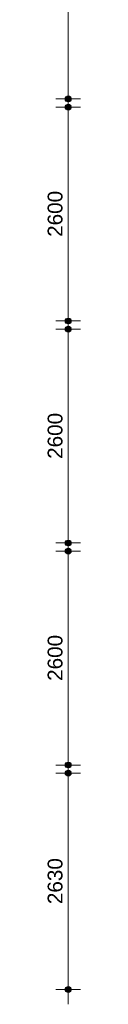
# Model space of a CAD drawing. Header units: millimetres. Extents: x 71235 to 117628, y -12665 to 42937.
# Tile 2 of 49: x 71235 to 71640, y 3506 to 15480. Entities that reach past the tile are written whole.
import ezdxf

# ---------------------------------------------------------------- set-up
doc = ezdxf.new("R2010")
doc.units = ezdxf.units.MM
doc.layers.add('A-ANNO-DIMS', color=211, linetype='Continuous', lineweight=9)
doc.layers.add('A-ANNO-DIMS-100', color=211, linetype='Continuous', lineweight=9)
doc.styles.add('Arial', font='arial.ttf', dxfattribs={"height": 180})
doc.dimstyles.new('1_8mm', dxfattribs={"dimscale": 304.8, "dimtxt": 183.646692, "dimasz": 0.918635, "dimexe": 0.492126, "dimexo": 0.0625, "dimgap": 0.059055, "dimtad": 1, "dimdec": 0, "dimrnd": 5, "dimzin": 0, "dimdsep": 46, "dimtxsty": 'Arial', "dimblk1": 'DOTSMALL', "dimblk2": 'DOTSMALL', "dimsah": 1, "dimcen": 0.09, "dimdle": 0.590551, "dimazin": 0, "dimtfac": 1, "dimtdec": 4, "dimtix": 1, "dimtmove": 0, "dimatfit": 3, "dimfxl": 0.492126, "dimfxlon": 1, "dimtvp": 1, "dimtolj": 1, "dimtzin": 0, "dimlwd": 13, "dimlwe": 13, "dimarcsym": 2})

# ---------------------------------------------------------------- blocks, each defined once
blk = doc.blocks.new('DIMBLOCK19-plot_00')
at = {"layer": 'A-ANNO-DIMS-100', "lineweight": 25}
h = blk.add_hatch(color=256, dxfattribs=at)
edge = h.paths.add_edge_path()
edge.add_arc((71490, 19165), 35, 0, 360)
h = blk.add_hatch(color=256, dxfattribs=at)
edge = h.paths.add_edge_path()
edge.add_arc((71490, 14516), 35, 0, 360)
at = {"layer": 'A-ANNO-DIMS-100', "lineweight": 13}
for p, q in [((71490, 14336), (71490, 19345)), ((71490, 19165), (71340, 19165)), ((71490, 19165), (71640, 19165)), ((71490, 14516), (71340, 14516)), ((71490, 14516), (71640, 14516))]:
    blk.add_line(p, q, dxfattribs=at)
at = {"layer": 'A-ANNO-DIMS-100', "lineweight": 25}
for centre in [(71490, 19165), (71490, 14516)]:
    blk.add_circle(centre, 35, dxfattribs=at)
at = {"layer": 'A-ANNO-DIMS-100', "color": 0, "lineweight": 13, "insert": (71239, 16564), "char_height": 180, "width": 664.52, "attachment_point": 1, "rotation": 90, "line_spacing_factor": 0.941778, "style": 'Arial'}
blk.add_mtext('4650', dxfattribs=at)
blk = doc.blocks.new('_DotSmall')
at = {"color": 0, "linetype": 'ByBlock', "const_width": 0.5}
blk.add_lwpolyline([(-0.0625, 0, 1), (0.0625, 0, 1)], format="xyb", close=True, dxfattribs=at)
blk = doc.blocks.new('DIMBLOCK20-plot_00')
at = {"layer": 'A-ANNO-DIMS-100', "lineweight": 25}
h = blk.add_hatch(color=256, dxfattribs=at)
edge = h.paths.add_edge_path()
edge.add_arc((71490, 14416), 35, 0, 360)
h = blk.add_hatch(color=256, dxfattribs=at)
edge = h.paths.add_edge_path()
edge.add_arc((71490, 11816), 35, 0, 360)
at = {"layer": 'A-ANNO-DIMS-100', "lineweight": 13}
for p, q in [((71490, 11636), (71490, 14596)), ((71490, 14416), (71340, 14416)), ((71490, 14416), (71640, 14416)), ((71490, 11816), (71340, 11816)), ((71490, 11816), (71640, 11816))]:
    blk.add_line(p, q, dxfattribs=at)
at = {"layer": 'A-ANNO-DIMS-100', "lineweight": 25}
for centre in [(71490, 14416), (71490, 11816)]:
    blk.add_circle(centre, 35, dxfattribs=at)
at = {"layer": 'A-ANNO-DIMS-100', "color": 0, "lineweight": 13, "insert": (71239, 12839), "char_height": 180, "width": 664.52, "attachment_point": 1, "rotation": 90, "line_spacing_factor": 0.941778, "style": 'Arial'}
blk.add_mtext('2600', dxfattribs=at)
blk = doc.blocks.new('DIMBLOCK21-plot_00')
at = {"layer": 'A-ANNO-DIMS-100', "lineweight": 25}
h = blk.add_hatch(color=256, dxfattribs=at)
edge = h.paths.add_edge_path()
edge.add_arc((71490, 11716), 35, 0, 360)
h = blk.add_hatch(color=256, dxfattribs=at)
edge = h.paths.add_edge_path()
edge.add_arc((71490, 9116), 35, 0, 360)
at = {"layer": 'A-ANNO-DIMS-100', "lineweight": 13}
for p, q in [((71490, 8936), (71490, 11896)), ((71490, 11716), (71340, 11716)), ((71490, 11716), (71640, 11716)), ((71490, 9116), (71340, 9116)), ((71490, 9116), (71640, 9116))]:
    blk.add_line(p, q, dxfattribs=at)
at = {"layer": 'A-ANNO-DIMS-100', "lineweight": 25}
for centre in [(71490, 11716), (71490, 9116)]:
    blk.add_circle(centre, 35, dxfattribs=at)
at = {"layer": 'A-ANNO-DIMS-100', "color": 0, "lineweight": 13, "insert": (71239, 10139), "char_height": 180, "width": 664.52, "attachment_point": 1, "rotation": 90, "line_spacing_factor": 0.941778, "style": 'Arial'}
blk.add_mtext('2600', dxfattribs=at)
blk = doc.blocks.new('DIMBLOCK22-plot_00')
at = {"layer": 'A-ANNO-DIMS-100', "lineweight": 25}
h = blk.add_hatch(color=256, dxfattribs=at)
edge = h.paths.add_edge_path()
edge.add_arc((71490, 9016), 35, 0, 360)
h = blk.add_hatch(color=256, dxfattribs=at)
edge = h.paths.add_edge_path()
edge.add_arc((71490, 6416), 35, 0, 360)
at = {"layer": 'A-ANNO-DIMS-100', "lineweight": 13}
for p, q in [((71490, 6236), (71490, 9196)), ((71490, 9016), (71340, 9016)), ((71490, 9016), (71640, 9016)), ((71490, 6416), (71340, 6416)), ((71490, 6416), (71640, 6416))]:
    blk.add_line(p, q, dxfattribs=at)
at = {"layer": 'A-ANNO-DIMS-100', "lineweight": 25}
for centre in [(71490, 9016), (71490, 6416)]:
    blk.add_circle(centre, 35, dxfattribs=at)
at = {"layer": 'A-ANNO-DIMS-100', "color": 0, "lineweight": 13, "insert": (71239, 7439), "char_height": 180, "width": 664.52, "attachment_point": 1, "rotation": 90, "line_spacing_factor": 0.941778, "style": 'Arial'}
blk.add_mtext('2600', dxfattribs=at)
blk = doc.blocks.new('DIMBLOCK23-plot_00')
at = {"layer": 'A-ANNO-DIMS-100', "lineweight": 25}
h = blk.add_hatch(color=256, dxfattribs=at)
edge = h.paths.add_edge_path()
edge.add_arc((71490, 6316), 35, 0, 360)
h = blk.add_hatch(color=256, dxfattribs=at)
edge = h.paths.add_edge_path()
edge.add_arc((71490, 3686), 35, 0, 360)
at = {"layer": 'A-ANNO-DIMS-100', "lineweight": 13}
for p, q in [((71490, 3506), (71490, 6496)), ((71490, 6316), (71340, 6316)), ((71490, 6316), (71640, 6316)), ((71490, 3686), (71340, 3686)), ((71490, 3686), (71640, 3686))]:
    blk.add_line(p, q, dxfattribs=at)
at = {"layer": 'A-ANNO-DIMS-100', "lineweight": 25}
for centre in [(71490, 6316), (71490, 3686)]:
    blk.add_circle(centre, 35, dxfattribs=at)
at = {"layer": 'A-ANNO-DIMS-100', "color": 0, "lineweight": 13, "insert": (71239, 4724), "char_height": 180, "width": 664.52, "attachment_point": 1, "rotation": 90, "line_spacing_factor": 0.941778, "style": 'Arial'}
blk.add_mtext('2630', dxfattribs=at)

msp = doc.modelspace()

# ---------------------------------------------------------------- dimensions: what is measured, and where the dimension line sits
at = {"layer": 'A-ANNO-DIMS', "lineweight": 13}
for base, p1, p2, override, picture, middle in [((71490.3, 19165.3), (71640.3, 14515.7), (71640.3, 19165.3), {"dimpost": '<>', "dimfxl": 4649.573099}, 'DIMBLOCK19-plot_00', (71380.4, 16840.5)), ((71490.3, 14415.7), (71640.3, 11815.7), (71640.3, 14415.7), {"dimpost": '<>', "dimfxl": 2600.015673}, 'DIMBLOCK20-plot_00', (71380.4, 13115.7)), ((71490.3, 11715.7), (71640.3, 9115.7), (71640.3, 11715.7), {"dimpost": '<>', "dimfxl": 2600.015673}, 'DIMBLOCK21-plot_00', (71380.4, 10415.7)), ((71490.3, 9015.7), (71640.3, 6415.6), (71640.3, 9015.7), {"dimpost": '<>', "dimfxl": 2600.015673}, 'DIMBLOCK22-plot_00', (71380.4, 7715.7)), ((71490.3, 6315.6), (71640.3, 3685.6), (71640.3, 6315.6), {"dimpost": '<>', "dimfxl": 2630.03072}, 'DIMBLOCK23-plot_00', (71380.4, 5000.6))]:
    dim = msp.add_linear_dim(base=base, p1=p1, p2=p2, angle=90, dimstyle='1_8mm', override=override, dxfattribs=at)
    dim.commit()
    dim.dimension.update_dxf_attribs({"geometry": picture, "text_midpoint": middle})

doc.saveas('drawing.dxf')
